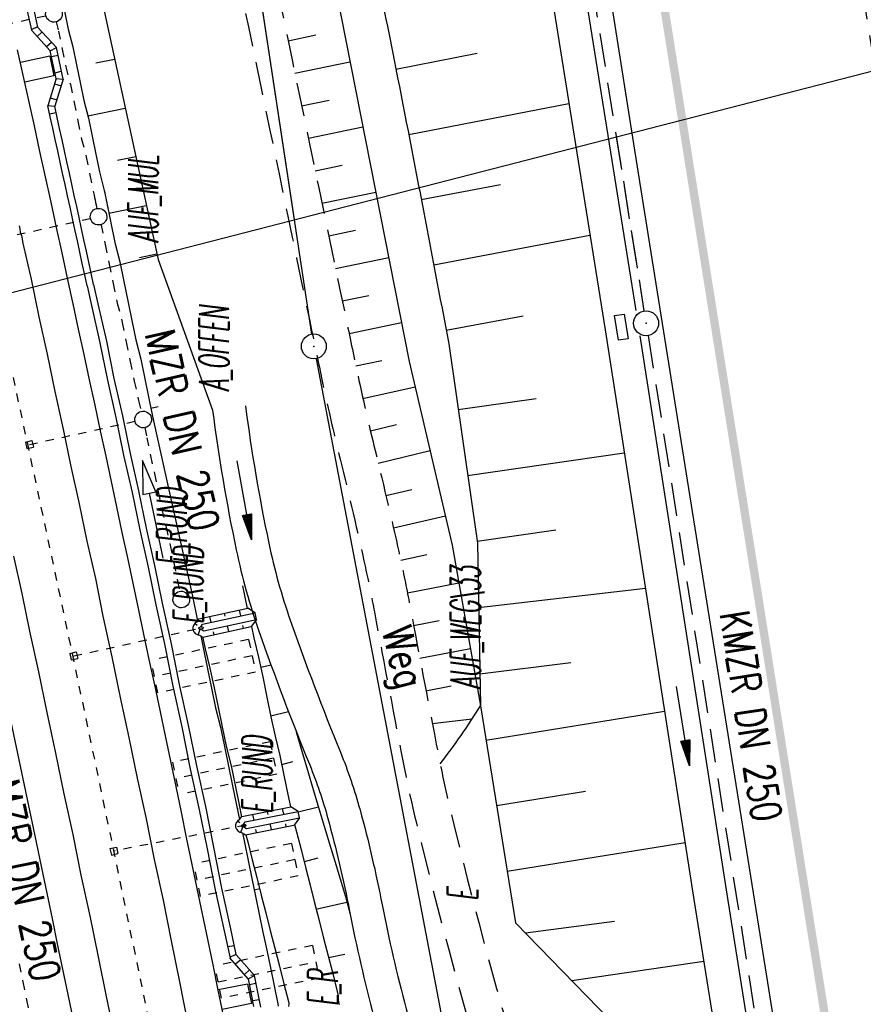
# Model space of a CAD drawing. Extents: x 447426 to 448116, y 440349 to 441552.
# Tile 13 of 96: x 447808 to 447859, y 440522 to 440581. Entities that reach past the tile are written whole.
import ezdxf
from ezdxf.enums import TextEntityAlignment as Align

# ---------------------------------------------------------------- set-up
doc = ezdxf.new("R2010")
doc.units = 0
doc.header["$LTSCALE"] = 2
doc.header["$MEASUREMENT"] = 0
for name, pattern in [('ACAD_ISO03W100', [0.5, 0.25, -0.25]), ('ACAD_ISO05W100', [0.5, 0.25, -0.25]), ('AUSGEZOGEN', [0]), ('GESTRICH-X2', [1.5, 1, -0.5]), ('PUNKTX2', [0.5, 0.25, -0.25])]:
    doc.linetypes.add(name, pattern=pattern)
doc.layers.get('0').update_dxf_attribs({"linetype": 'AUSGEZOGEN'})
for name, color, linetype in [('208-GRENZL-BAB', 7, 'AUSGEZOGEN'), ('209-GRENZL-BAB', 7, 'AUSGEZOGEN'), ('209-GRENZP-BAB', 7, 'AUSGEZOGEN'), ('ANMERKUNG', 7, 'CONTINUOUS'), ('BOESCHG', 250, 'AUSGEZOGEN'), ('DB-Bahnachse', 7, 'CONTINUOUS'), ('DB-Boeschungen', 15, 'CONTINUOUS'), ('DB-Gleisachsen', 7, 'CONTINUOUS'), ('DB-GRABEN', 15, 'AUSGEZOGEN'), ('DB-HZV-Stützscheiben', 15, 'CONTINUOUS'), ('DB-Ingenieurbauwerke', 15, 'CONTINUOUS'), ('DB-Kabelanlagen', 15, 'CONTINUOUS'), ('DB-Tiefenentwässerung', 15, 'CONTINUOUS'), ('FBRTOP', 250, 'AUSGEZOGEN'), ('KANAL', 7, 'GESTRICH-X2'), ('MS-UEBERFAHRT', 250, 'GESTRICH-X2'), ('MULDE', 250, 'AUSGEZOGEN'), ('PFEIL', 7, 'CONTINUOUS'), ('PFEILTOP', 200, 'AUSGEZOGEN'), ('Planeinteilung', 250, 'CONTINUOUS'), ('RAHMEN', 7, 'AUSGEZOGEN'), ('SCHSYMBOL', 200, 'AUSGEZOGEN'), ('TEXTO', 4, 'CONTINUOUS'), ('WEG', 250, 'GESTRICH-X2')]:
    doc.layers.add(name, color=color, linetype=linetype)
doc.styles.add('ROMANS', font='romans.shx', dxfattribs={"width": 0.8})

# ---------------------------------------------------------------- blocks, each defined once
blk = doc.blocks.new('GST')
at = {"color": 0}
blk.add_circle((0, 0), 0.75, dxfattribs=at)
blk.add_point((0, 0), dxfattribs=at)
blk = doc.blocks.new('17')
blk.add_lwpolyline([(-0.755, -1.218), (0.748, -1.218), (0.748, -1.801), (-0.755, -1.801)], close=True)
blk.add_blockref('GST', (0, 0))
blk = doc.blocks.new('1135420')
at = {"layer": 'RAHMEN'}
blk.add_line((950, 5), (950, 415), dxfattribs=at)
blk = doc.blocks.new('PFEIL2')
at = {"color": 0}
for p, q in [((0.88, 0.002), (-2.401, -0.012)), ((0.881, -0.271), (0.879, 0.276)), ((0.879, 0.276), (2.429, 0.009)), ((0.911, 0.27), (0.879, 0.265)), ((0.965, 0.261), (0.879, 0.246)), ((1.019, 0.252), (0.879, 0.228)), ((1.073, 0.242), (0.879, 0.209)), ((1.127, 0.233), (0.879, 0.191)), ((1.181, 0.224), (0.879, 0.172)), ((1.235, 0.214), (0.879, 0.154)), ((1.289, 0.205), (0.879, 0.135)), ((1.343, 0.196), (0.879, 0.117)), ((1.397, 0.187), (0.879, 0.098)), ((1.451, 0.177), (0.879, 0.08)), ((1.505, 0.168), (0.879, 0.061)), ((1.559, 0.159), (0.88, 0.043)), ((1.613, 0.149), (0.88, 0.024)), ((1.668, 0.14), (0.88, 0.006)), ((1.722, 0.131), (0.88, -0.013)), ((1.776, 0.121), (0.88, -0.031)), ((1.83, 0.112), (0.88, -0.05)), ((1.884, 0.103), (0.88, -0.068)), ((1.938, 0.094), (0.88, -0.087)), ((1.992, 0.084), (0.88, -0.105)), ((2.046, 0.075), (0.88, -0.124)), ((2.1, 0.066), (0.88, -0.142)), ((2.154, 0.056), (0.88, -0.161)), ((2.208, 0.047), (0.88, -0.179)), ((2.262, 0.038), (0.881, -0.198)), ((2.316, 0.029), (0.881, -0.216)), ((2.37, 0.019), (0.881, -0.235)), ((2.424, 0.01), (0.881, -0.253)), ((2.429, 0.009), (0.881, -0.271))]:
    blk.add_line(p, q, dxfattribs=at)

msp = doc.modelspace()

# ---------------------------------------------------------------- linework, layer by layer
at = {"layer": '208-GRENZL-BAB', "flags": 128}
msp.add_lwpolyline([(447824.921, 440569.376), (447800.142, 440732.678)], dxfattribs=at)
at = {"layer": '209-GRENZL-BAB', "flags": 128}
for points in [[(447825.967, 440562.481), (447813.92, 440641.878)], [(447826.221, 440561.004), (447837.19, 440503.446)]]:
    msp.add_lwpolyline(points, dxfattribs=at)
at = {"layer": 'BOESCHG'}
for p, q in [((447824.532, 440580.144), (447826.199, 440580.491)), ((447831.02, 440578.428), (447835.904, 440579.386)), ((447824.939, 440578.186), (447828.254, 440578.876)), ((447825.347, 440576.228), (447826.994, 440576.571)), ((447831.785, 440574.502), (447841.422, 440576.372)), ((447825.754, 440574.27), (447829.029, 440574.952)), ((447826.162, 440572.312), (447827.79, 440572.651)), ((447832.543, 440570.575), (447837.3, 440571.488)), ((447826.569, 440570.354), (447829.805, 440571.028)), ((447826.977, 440568.396), (447828.585, 440568.731)), ((447833.294, 440566.646), (447842.69, 440568.431)), ((447827.385, 440566.438), (447830.581, 440567.103)), ((447827.792, 440564.48), (447829.38, 440564.811)), ((447828.2, 440562.522), (447831.356, 440563.181)), ((447834.037, 440562.715), (447838.68, 440563.589)), ((447828.61, 440560.564), (447830.177, 440560.893)), ((447829.031, 440558.609), (447832.177, 440559.309)), ((447834.761, 440557.941), (447839.448, 440558.616)), ((447829.479, 440556.66), (447831.051, 440557.033)), ((447829.951, 440554.717), (447833.075, 440555.476)), ((447835.331, 440553.982), (447844.753, 440555.339)), ((447830.416, 440552.771), (447831.976, 440553.138)), ((447830.867, 440550.823), (447833.998, 440551.535)), ((447835.902, 440550.023), (447840.635, 440550.705)), ((447831.303, 440548.871), (447832.875, 440549.216)), ((447831.709, 440546.913), (447834.803, 440547.518)), ((447835.989, 440546.025), (447846.022, 440547.2)), ((447832.08, 440544.947), (447833.616, 440545.236)), ((447832.451, 440542.982), (447835.494, 440543.56)), ((447836.06, 440542.025), (447841.528, 440542.721)), ((447832.826, 440541.018), (447834.331, 440541.306)), ((447833.204, 440539.054), (447835.608, 440539.336)), ((447836.427, 440538.052), (447847.177, 440539.791)), ((447833.204, 440539.054), (447833.206, 440539.054)), ((447833.586, 440537.091), (447833.587, 440537.091)), ((447837.066, 440534.104), (447842.43, 440534.971)), ((447837.705, 440530.155), (447848.41, 440531.887)), ((447838.807, 440526.438), (447844.156, 440527.157)), ((447841.593, 440523.568), (447849.536, 440524.748))]:
    msp.add_line(p, q, dxfattribs=at)
at = {"layer": 'BOESCHG', "flags": 128}
msp.add_lwpolyline([(447802.821, 440811.761, 0.004463), (447803.03, 440807.462, 0.009787), (447803.181, 440805.505, 0.002905), (447803.774, 440799.737, -0.00544), (447804.075, 440796.655, -0.023372), (447804.794, 440778.567, 0.013847), (447805.427, 440748.029, 0.006281), (447805.985, 440738.882, -0.006814), (447806.491, 440730.45, -0.058255), (447805.807, 440720.71, 0.072501), (447805.479, 440712.856, 0.030042), (447807.69, 440699.415, -0.015041), (447812.907, 440672.732, -0.004511), (447817.555, 440642.782, 0.010687), (447819.673, 440630.164, 0.009698), (447821.764, 440620.212, -0.002774), (447829.555, 440585.522, -0.005397), (447830.913, 440578.978, -0.002074), (447834.191, 440561.9)], format="xyb", dxfattribs=at)
for points in [[(447767.448, 440769.518), (447770.242, 440761.273), (447783.137, 440717.001), (447795.249, 440666.795), (447804.558, 440622.889), (447816.709, 440566.977)], [(447810.749, 440674.002), (447817.264, 440628.507), (447827.134, 440584.542), (447831.82, 440560.833), (447834.408, 440549.785), (447836.095, 440540.112)], [(447816.709, 440566.977), (447819.985, 440557.905)]]:
    msp.add_lwpolyline(points, dxfattribs=at)
at = {"layer": 'BOESCHG'}
msp.add_lwpolyline([(447834.191, 440561.9), (447835.921, 440549.895), (447836.095, 440540.112), (447838.207, 440527.057), (447844.631, 440520.441), (447846.155, 440516.651), (447847.395, 440510.407), (447853.523, 440484.61), (447856.471, 440469.439)], dxfattribs=at)
msp.add_arc((447803.643, 440559.954), 38.038, 322.15486, 328.55719, dxfattribs=at)
at = {"layer": 'DB-Bahnachse', "linetype": 'ACAD_ISO05W100'}
msp.add_ellipse((443814.895, 439698.334), major_axis=(-966.059, 3969.125), ratio=1, start_param=4.666677, end_param=4.691192, dxfattribs=at)
at = {"layer": 'DB-Boeschungen', "linetype": 'Continuous'}
for p, q in [((447811.08, 440581.919), (447811.303, 440580.842)), ((447811.303, 440580.842), (447811.575, 440579.775)), ((447811.575, 440579.775), (447811.799, 440578.698)), ((447814.092, 440579.02), (447812.963, 440578.786)), ((447811.799, 440578.698), (447812.022, 440577.621)), ((447812.022, 440577.621), (447812.245, 440576.544)), ((447812.245, 440576.544), (447812.517, 440575.477)), ((447812.486, 440575.624), (447814.729, 440576.088)), ((447812.517, 440575.477), (447812.74, 440574.4)), ((447812.74, 440574.4), (447812.963, 440573.322)), ((447812.963, 440573.322), (447813.186, 440572.245)), ((447815.366, 440573.156), (447814.275, 440572.93)), ((447813.186, 440572.245), (447813.468, 440571.129)), ((447813.468, 440571.129), (447813.499, 440570.983)), ((447813.499, 440570.983), (447813.529, 440570.836)), ((447813.529, 440570.836), (447813.559, 440570.689)), ((447813.559, 440570.689), (447813.59, 440570.542)), ((447813.59, 440570.542), (447813.62, 440570.395)), ((447813.62, 440570.395), (447813.651, 440570.248)), ((447813.651, 440570.248), (447813.681, 440570.101)), ((447813.752, 440569.758), (447816.003, 440570.225)), ((447813.681, 440570.101), (447813.712, 440569.954)), ((447813.712, 440569.954), (447813.742, 440569.807)), ((447813.742, 440569.807), (447813.772, 440569.661)), ((447813.772, 440569.661), (447813.783, 440569.612)), ((447813.783, 440569.612), (447813.793, 440569.563)), ((447813.793, 440569.563), (447813.803, 440569.514)), ((447813.803, 440569.514), (447813.813, 440569.465)), ((447813.813, 440569.465), (447813.823, 440569.416)), ((447813.823, 440569.416), (447813.833, 440569.367)), ((447813.833, 440569.367), (447813.843, 440569.318)), ((447813.843, 440569.318), (447813.854, 440569.269)), ((447813.854, 440569.269), (447813.864, 440569.22)), ((447813.864, 440569.22), (447813.874, 440569.171)), ((447813.874, 440569.171), (447814.117, 440567.996)), ((447814.117, 440567.996), (447814.41, 440566.831)), ((447816.64, 440567.293), (447815.586, 440567.075)), ((447814.41, 440566.831), (447814.653, 440565.656)), ((447814.653, 440565.656), (447814.896, 440564.481)), ((447814.896, 440564.481), (447815.14, 440563.306)), ((447815.14, 440563.306), (447815.383, 440562.131)), ((447815.383, 440562.131), (447815.675, 440560.966)), ((447815.675, 440560.966), (447815.919, 440559.791)), ((447815.919, 440559.791), (447816.162, 440558.616)), ((447816.162, 440558.616), (447816.405, 440557.441)), ((447816.284, 440558.028), (447816.724, 440558.119)), ((447816.405, 440557.441), (447818.779, 440546.718)), ((447818.779, 440546.718), (447819.088, 440545.228)), ((447819.276, 440544.32), (447819.442, 440543.517)), ((447819.392, 440544.252), (447819.54, 440543.537)), ((447819.402, 440543.713), (447819.451, 440543.723)), ((447819.442, 440543.517), (447819.686, 440542.342)), ((447819.54, 440543.537), (447819.833, 440542.373)), ((447819.686, 440542.342), (447819.929, 440541.167)), ((447819.833, 440542.373), (447820.076, 440541.197)), ((447819.929, 440541.167), (447820.173, 440539.992)), ((447820.076, 440541.197), (447820.319, 440540.022)), ((447820.173, 440539.992), (447820.465, 440538.827)), ((447820.319, 440540.022), (447820.563, 440538.847)), ((447820.465, 440538.827), (447820.563, 440538.847)), ((447820.465, 440538.827), (447820.708, 440537.652)), ((447820.563, 440538.847), (447820.806, 440537.672)), ((447820.708, 440537.652), (447820.952, 440536.477)), ((447820.806, 440537.672), (447821.098, 440536.507)), ((447820.952, 440536.477), (447821.195, 440535.302)), ((447821.098, 440536.507), (447821.342, 440535.332)), ((447821.195, 440535.302), (447821.438, 440534.127)), ((447821.342, 440535.332), (447821.585, 440534.157)), ((447821.438, 440534.127), (447821.616, 440533.271)), ((447821.585, 440534.157), (447821.735, 440533.436)), ((447821.479, 440533.931), (447821.528, 440533.941)), ((447821.784, 440532.457), (447821.905, 440531.875)), ((447821.989, 440532.352), (447822.101, 440531.915)), ((447821.905, 440531.875), (447822.128, 440530.797)), ((447822.101, 440531.915), (447822.373, 440530.848)), ((447822.128, 440530.797), (447822.351, 440529.72)), ((447822.373, 440530.848), (447822.645, 440529.781)), ((447822.351, 440529.72), (447822.574, 440528.643)), ((447822.645, 440529.781), (447822.917, 440528.714)), ((447822.493, 440529.035), (447822.836, 440529.106)), ((447822.574, 440528.643), (447822.797, 440527.566)), ((447822.917, 440528.714), (447823.189, 440527.647)), ((447822.797, 440527.566), (447823.02, 440526.489)), ((447823.189, 440527.647), (447823.461, 440526.58)), ((447823.02, 440526.489), (447823.243, 440525.412)), ((447823.461, 440526.58), (447823.733, 440525.513)), ((447823.243, 440525.412), (447823.466, 440524.335)), ((447823.733, 440525.513), (447824.005, 440524.446)), ((447823.466, 440524.335), (447823.689, 440523.257)), ((447823.507, 440524.139), (447823.752, 440524.19)), ((447824.005, 440524.446), (447824.277, 440523.379)), ((447824.277, 440523.379), (447824.549, 440522.312)), ((447823.689, 440523.257), (447823.913, 440522.18)), ((447823.913, 440522.18), (447823.943, 440522.033)), ((447824.549, 440522.312), (447824.58, 440522.165)), ((447824.58, 440522.165), (447824.561, 440522.008))]:
    msp.add_line(p, q, dxfattribs=at)
at = {"layer": 'DB-Gleisachsen', "linetype": 'Continuous'}
for p, q in [((447808.359, 440569.008), (447808.39, 440568.811)), ((447808.39, 440568.811), (447808.422, 440568.613)), ((447808.422, 440568.613), (447808.502, 440568.423)), ((447808.502, 440568.423), (447808.534, 440568.226)), ((447808.534, 440568.226), (447808.565, 440568.028)), ((447808.565, 440568.028), (447809.073, 440565.78)), ((447809.073, 440565.78), (447809.531, 440563.524)), ((447809.531, 440563.524), (447810.039, 440561.276)), ((447810.039, 440561.276), (447810.498, 440559.02)), ((447810.498, 440559.02), (447811.005, 440556.771)), ((447811.005, 440556.771), (447811.464, 440554.515)), ((447811.464, 440554.515), (447811.972, 440552.267)), ((447811.972, 440552.267), (447812.43, 440550.011)), ((447812.43, 440550.011), (447812.938, 440547.763)), ((447808.017, 440549.11), (447808.525, 440546.861)), ((447812.938, 440547.763), (447813.397, 440545.507)), ((447808.525, 440546.861), (447808.983, 440544.605)), ((447813.397, 440545.507), (447813.936, 440543.061)), ((447808.983, 440544.605), (447809.522, 440542.16)), ((447813.936, 440543.061), (447814.425, 440540.607)), ((447809.522, 440542.16), (447810.012, 440539.706)), ((447814.425, 440540.607), (447814.957, 440538.211)), ((447810.012, 440539.706), (447810.551, 440537.26)), ((447814.957, 440538.211), (447815.446, 440535.757)), ((447810.551, 440537.26), (447811.041, 440534.807)), ((447815.446, 440535.757), (447815.986, 440533.312)), ((447811.041, 440534.807), (447811.58, 440532.361)), ((447815.986, 440533.312), (447816.475, 440530.858)), ((447811.58, 440532.361), (447812.07, 440529.907)), ((447816.475, 440530.858), (447817.014, 440528.412)), ((447812.07, 440529.907), (447812.609, 440527.462)), ((447817.014, 440528.412), (447817.504, 440525.959)), ((447812.609, 440527.462), (447813.099, 440525.008)), ((447817.504, 440525.959), (447817.994, 440523.505)), ((447813.099, 440525.008), (447813.581, 440522.604)), ((447817.994, 440523.505), (447818.484, 440521.051)), ((447813.581, 440522.604), (447814.12, 440520.158))]:
    msp.add_line(p, q, dxfattribs=at)
at = {"layer": 'DB-GRABEN', "linetype": 'Continuous'}
for p, q in [((447822.099, 440545.974), (447821.818, 440547.332)), ((447819.164, 440545.338), (447822.118, 440545.978)), ((447821.689, 440545.516), (447821.609, 440545.868)), ((447822.549, 440545.703), (447822.118, 440545.978)), ((447819.036, 440545.154), (447819.164, 440545.338)), ((447819.379, 440545.016), (447822.549, 440545.703)), ((447819.466, 440544.626), (447822.636, 440545.312)), ((447819.909, 440545.131), (447819.83, 440545.482)), ((447820.754, 440545.498), (447820.715, 440545.674)), ((447822.636, 440545.312), (447822.32, 440544.875)), ((447822.636, 440545.312), (447822.549, 440545.703)), ((447819.065, 440544.952), (447818.921, 440545.063)), ((447819.129, 440544.371), (447819.248, 440544.714)), ((447819.274, 440544.865), (447819.379, 440545.016)), ((447819.307, 440544.719), (447819.466, 440544.626)), ((447819.406, 440544.244), (447822.315, 440544.874)), ((447820.961, 440544.581), (447820.882, 440544.932)), ((447821.855, 440544.775), (447821.816, 440544.95)), ((447822.325, 440544.883), (447822.468, 440544.195)), ((447819.214, 440544.356), (447819.406, 440544.244)), ((447820.076, 440544.389), (447820.036, 440544.565)), ((447822.468, 440544.195), (447822.76, 440543.03)), ((447822.76, 440543.03), (447823.004, 440541.855)), ((447822.882, 440542.442), (447823.504, 440542.571)), ((447823.004, 440541.855), (447823.257, 440540.631)), ((447823.257, 440540.631), (447823.5, 440539.456)), ((447823.49, 440539.505), (447824.554, 440539.772)), ((447823.5, 440539.456), (447823.744, 440538.281)), ((447823.744, 440538.281), (447824.036, 440537.116)), ((447824.969, 440538.705), (447825.017, 440538.544)), ((447825.017, 440538.544), (447825.358, 440537.39)), ((447824.036, 440537.116), (447824.279, 440535.941)), ((447825.358, 440537.39), (447825.699, 440536.235)), ((447824.148, 440536.577), (447824.823, 440536.768)), ((447824.279, 440535.941), (447824.523, 440534.766)), ((447825.699, 440536.235), (447826.041, 440535.08)), ((447824.523, 440534.766), (447824.676, 440534.027)), ((447826.041, 440535.08), (447826.382, 440533.925)), ((447821.741, 440533.445), (447824.706, 440534.033)), ((447825.132, 440533.751), (447824.706, 440534.033)), ((447825.136, 440533.73), (447826.362, 440534.023)), ((447821.61, 440533.264), (447821.741, 440533.445)), ((447821.95, 440533.119), (447825.132, 440533.751)), ((447822.483, 440533.225), (447822.41, 440533.578)), ((447823.334, 440533.578), (447823.298, 440533.754)), ((447824.269, 440533.58), (447824.196, 440533.932)), ((447825.213, 440533.359), (447825.132, 440533.751)), ((447826.382, 440533.925), (447826.703, 440532.868)), ((447821.636, 440533.061), (447821.494, 440533.175)), ((447821.689, 440532.479), (447821.814, 440532.82)), ((447821.843, 440532.971), (447821.95, 440533.119)), ((447821.874, 440532.824), (447822.031, 440532.728)), ((447821.964, 440532.347), (447824.884, 440532.927)), ((447822.031, 440532.728), (447825.213, 440533.359)), ((447823.524, 440532.657), (447823.452, 440533.01)), ((447824.423, 440532.835), (447824.386, 440533.012)), ((447825.213, 440533.359), (447824.889, 440532.928)), ((447824.923, 440532.974), (447825.038, 440532.524)), ((447826.703, 440532.868), (447827.024, 440531.812)), ((447821.774, 440532.463), (447821.964, 440532.347)), ((447822.637, 440532.481), (447822.6, 440532.657)), ((447825.038, 440532.524), (447825.31, 440531.457)), ((447827.024, 440531.812), (447827.345, 440530.755)), ((447825.31, 440531.457), (447825.582, 440530.39)), ((447825.511, 440530.732), (447826.334, 440530.954)), ((447827.345, 440530.755), (447827.666, 440529.698)), ((447825.582, 440530.39), (447825.854, 440529.323)), ((447825.854, 440529.323), (447826.126, 440528.256)), ((447827.666, 440529.698), (447827.987, 440528.641)), ((447826.126, 440528.256), (447826.399, 440527.189)), ((447826.208, 440527.864), (447828.058, 440528.298)), ((447827.987, 440528.641), (447828.259, 440527.574)), ((447826.399, 440527.189), (447826.671, 440526.122)), ((447826.671, 440526.122), (447826.943, 440525.055)), ((447826.963, 440524.957), (447827.942, 440525.159)), ((447826.943, 440525.055), (447827.215, 440523.988)), ((447827.215, 440523.988), (447827.487, 440522.921)), ((447827.487, 440522.921), (447827.527, 440522.725)), ((447827.527, 440522.725), (447827.509, 440522.568)), ((447827.509, 440522.568), (447827.539, 440522.421)), ((447827.539, 440522.421), (447827.57, 440522.274)), ((447827.57, 440522.274), (447827.6, 440522.127))]:
    msp.add_line(p, q, dxfattribs=at)
for centre, major_axis in [((447819.291, 440544.792), (0.488, 0.083)), ((447821.858, 440532.897), (0.489, 0.075))]:
    msp.add_ellipse(centre, major_axis=major_axis, ratio=0.879152, start_param=1.966017, end_param=4.408131, dxfattribs=at)
at = {"layer": 'DB-HZV-Stützscheiben', "linetype": 'PUNKTX2'}
for p, q in [((447822.16, 440544.095), (447816.291, 440542.848)), ((447822.16, 440544.095), (447822.573, 440542.138)), ((447816.704, 440540.891), (447816.291, 440542.848)), ((447822.573, 440542.138), (447816.704, 440540.891)), ((447823.453, 440537.947), (447817.581, 440536.718)), ((447823.453, 440537.947), (447823.863, 440535.99)), ((447817.581, 440536.718), (447817.99, 440534.76)), ((447823.863, 440535.99), (447817.99, 440534.76)), ((447824.73, 440531.829), (447818.858, 440530.6)), ((447824.73, 440531.829), (447825.137, 440529.871)), ((447819.264, 440528.642), (447818.858, 440530.6)), ((447825.137, 440529.871), (447819.264, 440528.642)), ((447826.005, 440525.677), (447820.128, 440524.466)), ((447826.005, 440525.677), (447826.408, 440523.719)), ((447820.532, 440522.508), (447820.128, 440524.466)), ((447826.408, 440523.719), (447820.532, 440522.508))]:
    msp.add_line(p, q, dxfattribs=at)
at = {"layer": 'DB-HZV-Stützscheiben', "linetype": 'ACAD_ISO05W100'}
for p, q in [((447822.367, 440543.116), (447816.498, 440541.869)), ((447823.658, 440536.968), (447817.785, 440535.739)), ((447824.934, 440530.85), (447819.061, 440529.621)), ((447820.33, 440523.487), (447826.207, 440524.698))]:
    msp.add_line(p, q, dxfattribs=at)
at = {"layer": 'DB-Ingenieurbauwerke', "linetype": 'ACAD_ISO03W100'}
for p, q in [((447803.589, 440580.249), (447809.962, 440581.654)), ((447806.28, 440568.042), (447812.643, 440569.445)), ((447808.971, 440555.835), (447815.325, 440557.236)), ((447811.635, 440543.11), (447819.421, 440544.827)), ((447821.989, 440532.929), (447814.055, 440531.366))]:
    msp.add_line(p, q, dxfattribs=at)
at = {"layer": 'DB-Ingenieurbauwerke', "linetype": 'Continuous'}
for p, q in [((447810.192, 440579.208), (447808.427, 440578.823)), ((447810.192, 440579.208), (447810.448, 440578.035)), ((447810.448, 440578.035), (447808.689, 440577.651)), ((447808.731, 440555.985), (447809.121, 440556.075)), ((447808.731, 440555.985), (447808.821, 440555.595)), ((447809.121, 440556.075), (447809.211, 440555.685)), ((447808.821, 440555.595), (447809.211, 440555.685)), ((447811.396, 440543.26), (447811.785, 440543.35)), ((447811.396, 440543.26), (447811.485, 440542.871)), ((447811.485, 440542.871), (447811.875, 440542.96)), ((447811.785, 440543.35), (447811.875, 440542.96)), ((447813.818, 440531.52), (447814.21, 440531.603)), ((447813.818, 440531.52), (447813.901, 440531.128)), ((447813.901, 440531.128), (447814.293, 440531.211)), ((447814.21, 440531.603), (447814.293, 440531.211)), ((447822.099, 440523.362), (447820.331, 440523.008)), ((447822.099, 440523.362), (447822.334, 440522.185)), ((447822.334, 440522.185), (447820.572, 440521.833))]:
    msp.add_line(p, q, dxfattribs=at)
for major_axis, start_param, end_param in [((-966.91, 3973.498), 4.66641, 4.690888), ((-966.31, 3964.484), 4.66603, 4.690508)]:
    msp.add_ellipse((443814.895, 439698.334), major_axis=major_axis, ratio=1, start_param=start_param, end_param=end_param, dxfattribs=at)
for centre, major_axis in [((447819.291, 440544.792), (0.132, 0.029)), ((447821.858, 440532.897), (0.132, 0.026))]:
    msp.add_ellipse(centre, major_axis=major_axis, ratio=0.555556, dxfattribs=at)
at = {"layer": 'DB-Kabelanlagen', "linetype": 'Continuous'}
for p, q in [((447808.632, 440582.901), (447809.102, 440580.768)), ((447809.019, 440583.002), (447809.468, 440580.961)), ((447809.451, 440580.981), (447809.083, 440580.789)), ((447810.598, 440579.732), (447809.468, 440580.961)), ((447810.228, 440579.53), (447809.102, 440580.768)), ((447809.748, 440580.667), (447809.444, 440580.391)), ((447809.995, 440579.786), (447810.298, 440580.062)), ((447810.228, 440579.53), (447810.593, 440579.739)), ((447811.007, 440577.836), (447810.593, 440579.739)), ((447810.589, 440577.874), (447810.229, 440579.53)), ((447810.302, 440579.192), (447810.693, 440579.277)), ((447810.59, 440577.877), (447810.078, 440576.231)), ((447811.007, 440577.836), (447810.496, 440576.194)), ((447810.514, 440578.215), (447810.891, 440578.3)), ((447810.585, 440577.861), (447811.007, 440577.836)), ((447810.487, 440577.546), (447810.879, 440577.425)), ((447810.226, 440576.706), (447810.618, 440576.587)), ((447810.079, 440576.233), (447810.496, 440576.194)), ((447810.574, 440575.801), (447810.184, 440575.724)), ((447812.836, 440565.473), (447813.092, 440564.309)), ((447812.447, 440565.379), (447812.705, 440564.208)), ((447812.705, 440564.208), (447813.213, 440561.96)), ((447813.092, 440564.309), (447813.6, 440562.061)), ((447813.213, 440561.96), (447813.671, 440559.704)), ((447813.6, 440562.061), (447814.058, 440559.805)), ((447813.671, 440559.704), (447814.179, 440557.455)), ((447814.058, 440559.805), (447814.566, 440557.557)), ((447814.179, 440557.455), (447814.638, 440555.199)), ((447814.566, 440557.557), (447815.025, 440555.301)), ((447814.638, 440555.199), (447815.146, 440552.951)), ((447815.025, 440555.301), (447815.533, 440553.053)), ((447815.146, 440552.951), (447815.604, 440550.695)), ((447815.533, 440553.053), (447815.991, 440550.796)), ((447815.604, 440550.695), (447816.112, 440548.447)), ((447815.991, 440550.796), (447816.499, 440548.548)), ((447816.112, 440548.447), (447816.57, 440546.191)), ((447816.499, 440548.548), (447816.957, 440546.292)), ((447816.57, 440546.191), (447817.11, 440543.745)), ((447816.957, 440546.292), (447817.497, 440543.846)), ((447817.11, 440543.745), (447817.599, 440541.291)), ((447817.497, 440543.846), (447817.986, 440541.393)), ((447817.599, 440541.291), (447818.138, 440538.846)), ((447817.986, 440541.393), (447818.525, 440538.947)), ((447818.138, 440538.846), (447818.628, 440536.392)), ((447818.525, 440538.947), (447819.015, 440536.493)), ((447818.628, 440536.392), (447819.167, 440533.946)), ((447819.015, 440536.493), (447819.554, 440534.048)), ((447819.554, 440534.048), (447820.044, 440531.594)), ((447819.167, 440533.946), (447819.657, 440531.493)), ((447819.657, 440531.493), (447820.147, 440529.039)), ((447820.044, 440531.594), (447820.534, 440529.14)), ((447820.147, 440529.039), (447821.055, 440524.919)), ((447820.534, 440529.14), (447821.073, 440526.695)), ((447821.073, 440526.695), (447821.382, 440525.144)), ((447820.899, 440525.617), (447821.293, 440525.687)), ((447821.389, 440525.148), (447821.017, 440524.963)), ((447822.514, 440523.879), (447821.406, 440525.128)), ((447822.14, 440523.684), (447821.036, 440524.941)), ((447821.68, 440524.829), (447821.372, 440524.558)), ((447821.912, 440523.944), (447822.22, 440524.215)), ((447822.14, 440523.684), (447822.508, 440523.886)), ((447822.473, 440522.021), (447822.141, 440523.684)), ((447822.208, 440523.344), (447822.601, 440523.422)), ((447822.889, 440521.976), (447822.508, 440523.886)), ((447822.403, 440522.364), (447822.781, 440522.442))]:
    msp.add_line(p, q, dxfattribs=at)
for major_axis, start_param, end_param in [((-969.424, 3973.966), 4.686704, 4.689419), ((-934.335, 3982.773), 4.69555, 4.698232)]:
    msp.add_ellipse((443814.895, 439698.334), major_axis=major_axis, ratio=1, start_param=start_param, end_param=end_param, dxfattribs=at)
at = {"layer": 'DB-Tiefenentwässerung', "linetype": 'ACAD_ISO03W100'}
for p, q in [((447810.574, 440581.277), (447810.716, 440580.72)), ((447810.716, 440580.72), (447810.939, 440579.643)), ((447810.939, 440579.643), (447811.162, 440578.566)), ((447811.162, 440578.566), (447811.434, 440577.499)), ((447811.434, 440577.499), (447811.657, 440576.422)), ((447811.657, 440576.422), (447811.89, 440575.296)), ((447811.89, 440575.296), (447812.113, 440574.219)), ((447812.113, 440574.219), (447812.386, 440573.152)), ((447812.386, 440573.152), (447812.609, 440572.075)), ((447812.609, 440572.075), (447812.832, 440570.998)), ((447812.832, 440570.998), (447812.862, 440570.851)), ((447812.862, 440570.851), (447812.893, 440570.704)), ((447812.893, 440570.704), (447812.923, 440570.557)), ((447812.923, 440570.557), (447812.953, 440570.41)), ((447812.953, 440570.41), (447812.984, 440570.263)), ((447812.984, 440570.263), (447813.014, 440570.116)), ((447813.014, 440570.116), (447813.03, 440570.042)), ((447813.276, 440569.098), (447813.286, 440569.049)), ((447813.286, 440569.049), (447813.53, 440567.874)), ((447813.53, 440567.874), (447813.773, 440566.699)), ((447813.773, 440566.699), (447814.016, 440565.524)), ((447814.016, 440565.524), (447814.26, 440564.349)), ((447814.26, 440564.349), (447814.552, 440563.184)), ((447814.552, 440563.184), (447814.795, 440562.009)), ((447814.795, 440562.009), (447815.039, 440560.834)), ((447815.039, 440560.834), (447815.282, 440559.659)), ((447815.282, 440559.659), (447815.526, 440558.484)), ((447815.526, 440558.484), (447815.69, 440557.828)), ((447815.914, 440556.854), (447816.041, 440556.242)), ((447816.041, 440556.242), (447816.264, 440555.165)), ((447816.264, 440555.165), (447816.487, 440554.088)), ((447816.487, 440554.088), (447816.71, 440553.01)), ((447816.71, 440553.01), (447816.933, 440551.933)), ((447816.933, 440551.933), (447817.205, 440550.866)), ((447817.205, 440550.866), (447817.429, 440549.789)), ((447817.429, 440549.789), (447817.652, 440548.712)), ((447817.652, 440548.712), (447817.875, 440547.635)), ((447817.875, 440547.635), (447818.007, 440546.998)), ((447808.354, 440524.575), (447808.577, 440523.497)), ((447808.577, 440523.497), (447808.8, 440522.42)), ((447808.8, 440522.42), (447809.023, 440521.343))]:
    msp.add_line(p, q, dxfattribs=at)
at = {"layer": 'DB-Tiefenentwässerung', "linetype": 'Continuous'}
for p, q in [((447815.777, 440554.868), (447815.801, 440552.829)), ((447816.584, 440552.995), (447815.777, 440554.868)), ((447816.193, 440552.912), (447816.584, 440552.995)), ((447815.801, 440552.829), (447816.193, 440552.912)), ((447817.024, 440548.999), (447816.193, 440552.912))]:
    msp.add_line(p, q, dxfattribs=at)
for centre, start_param, end_param in [((447810.45, 440581.761), 2.59508645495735, 8.878271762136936), ((447813.131, 440569.552), 2.595086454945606, 8.878271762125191), ((447815.813, 440557.343), 2.595086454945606, 8.878271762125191), ((447818.108, 440546.509), 2.59508645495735, 8.878271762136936)]:
    msp.add_ellipse(centre, major_axis=(-0.354, 0.354), ratio=1, start_param=start_param, end_param=end_param, dxfattribs=at)
at = {"layer": 'FBRTOP'}
msp.add_lwpolyline([(447814.853, 440976.115, 0.022266), (447815.678, 440970.791, -0.001548), (447818.161, 440957.627, -0.001755), (447820.274, 440946.003, -0.001362), (447822.904, 440930.997, -0.002085), (447824.555, 440921.183, -0.000319), (447826.189, 440911.179, -0.000861), (447826.785, 440907.472, -0.000007), (447827.669, 440901.916, 0.000025), (447828.553, 440896.361, 0.000001), (447830.517, 440884.017, -0.000012), (447832.482, 440871.673, -0.000008), (447834.446, 440859.328, 0.000008), (447836.41, 440846.983, 0.00001), (447840.339, 440822.294, -0.000008), (447844.268, 440797.605, -0.000005), (447850.16, 440760.57, 0.000007), (447856.053, 440723.536, 0.000001), (447863.91, 440674.157, -0.000001), (447871.768, 440624.779), (447883.554, 440550.71, -0.000005), (447893.375, 440488.987, 0.000006), (447903.196, 440427.263, 0.000001), (447907.593, 440399.628, -0.000001)], format="xyb", dxfattribs=at)
at = {"layer": 'FBRTOP', "flags": 128}
msp.add_lwpolyline([(447794.521, 440893.516), (447798.423, 440869.104), (447802.358, 440844.246), (447806.214, 440819.686), (447810.158, 440795.012), (447814.097, 440770.398), (447818.057, 440745.268), (447821.899, 440721.103), (447825.79, 440696.525), (447829.77, 440671.902), (447833.632, 440647.167), (447837.53, 440622.73), (447841.455, 440598.378), (447845.369, 440573.549), (447849.307, 440548.911), (447853.229, 440524.342), (447857.141, 440499.74)], dxfattribs=at)
at = {"layer": 'FBRTOP', "const_width": 0.5}
msp.add_lwpolyline([(447801.867, 440866.801), (447805.795, 440842.112), (447813.653, 440792.733), (447825.438, 440718.665), (447841.153, 440619.907), (447852.939, 440545.839), (447872.581, 440422.392), (447877.439, 440391.864)], dxfattribs=at)
at = {"layer": 'KANAL'}
for p, q in [((447838.094, 440613.156), (447845.938, 440563.875)), ((447844.269, 440574.358), (447845.938, 440563.875)), ((447846.188, 440562.406), (447853.5, 440515.875))]:
    msp.add_line(p, q, dxfattribs=at)
at = {"layer": 'MS-UEBERFAHRT', "flags": 128}
for points in [[(447874.057, 440515.262, 0.000089), (447872.491, 440525.207, 0.000456), (447872.183, 440527.152, 0.000019), (447865.022, 440572.043, -0.000204), (447864.355, 440576.234), (447856.432, 440626.189, -0.000071), (447855.385, 440632.796, -0.000024), (447852.329, 440652.106)], [(447848.15, 440651.549, -0.000006), (447853.546, 440617.771, -0.000011), (447856.295, 440600.555), (447864.145, 440551.394, -0.000267), (447865.9, 440540.363, -0.000114), (447869.981, 440514.593)]]:
    msp.add_lwpolyline(points, format="xyb", dxfattribs=at)
at = {"layer": 'MULDE'}
for points in [[(447828.748, 440655.917), (447829.267, 440652.643, 0.000166), (447829.267, 440652.642), (447835.492, 440613.514, 0.000137), (447835.492, 440613.514), (447843.598, 440562.744), (447848.945, 440528.455), (447855.768, 440485.647), (447858.652, 440467.149), (447858.743, 440466.543)], [(447819.985, 440557.905, 0.019163), (447821.413, 440549.491, 0.0328), (447822.776, 440544.603, 0.01259), (447825.831, 440536.555, -0.030494), (447826.927, 440533.322, -0.018244), (447828.228, 440527.756, 0.016278), (447829.693, 440521.369, 0.018987), (447831.927, 440514.046, -0.024212), (447833.575, 440508.434, -0.017237), (447834.059, 440506.079, -0.015383), (447834.431, 440503.394, -0.085263), (447834.238, 440500.354, 0.108423), (447834.184, 440497.253, 0.007387), (447835.566, 440490.872, -0.003391), (447838.113, 440479.551, -0.000399)], [(447821.969, 440558.163, 0.019163), (447823.371, 440549.901, 0.0328), (447824.664, 440545.265, 0.01259), (447827.682, 440537.312, -0.030494), (447828.857, 440533.848, -0.018244), (447830.19, 440528.139, 0.016278), (447831.627, 440521.879, 0.018987), (447833.816, 440514.702, -0.024212), (447835.519, 440508.904, -0.017237), (447836.031, 440506.414, -0.015383), (447836.419, 440503.608, -0.085263), (447836.184, 440499.892, 0.108423), (447836.144, 440497.647, 0.00038), (447836.21, 440497.321, -0.003743)]]:
    msp.add_lwpolyline(points, format="xyb", dxfattribs=at)
for points in [[(447837.587, 440613.079), (447845.439, 440563.898)], [(447845.681, 440562.369), (447850.921, 440528.767), (447852.994, 440515.76)]]:
    msp.add_lwpolyline(points, dxfattribs=at)
at = {"layer": 'WEG', "flags": 128}
for points in [[(447747.482, 441029.157, -0.008274), (447751.503, 441018.74, -0.02564), (447752.57, 441015.296, -0.00087), (447758.672, 440991.148, -0.002851), (447760.48, 440983.762, -0.001011), (447766.051, 440960.216, -0.00222), (447768.519, 440949.478, -0.006443), (447770.889, 440938.278, -0.002884), (447775.717, 440913.162, -0.007778), (447780.285, 440886.321, -0.010774), (447782.862, 440866.835, -0.018223), (447783.82, 440853.828, 0.02495), (447784.647, 440844.335, 0.001399), (447785.233, 440840.167, 0.001792), (447785.711, 440836.915, 0.006259), (447787.521, 440825.845, -0.004613), (447790.027, 440810.835, -0.007054), (447793.28, 440788.092, -0.015297), (447794.31, 440777.546, -0.000038), (447794.885, 440768.934, 0.000032), (447795.582, 440758.501, 0.000007), (447795.918, 440753.478, 0.000019), (447796.05, 440751.503, 0.030492), (447797.506, 440740.172, -0.012308), (447802.128, 440712.273, -0.001918), (447805.122, 440690.349, 0.002361), (447807.569, 440672.547, 0.003916), (447812.517, 440639.619, 0.011119), (447814.608, 440628.079, 0.000655), (447817.091, 440616.001, 0.000247), (447823.739, 440583.961, 0.000061), (447827.957, 440563.695, 0.000361), (447828.666, 440560.302, 0.008688), (447829.766, 440555.479, -0.006361), (447831.298, 440548.898, -0.007885), (447831.854, 440546.158, 0.002269), (447833.68, 440536.617, 0.010951), (447834.314, 440533.723, 0.0166), (447840.188, 440512.548)], [(447786.512, 440818.938, -0.002599), (447787.886, 440810.498, -0.007054), (447791.13, 440787.815, -0.015297), (447792.147, 440777.401, -0.000038), (447792.723, 440768.789, 0.000032), (447793.419, 440758.356, 0.000007), (447793.755, 440753.331, 0.000019), (447793.887, 440751.358, 0.030492), (447795.377, 440739.766, -0.012308), (447799.982, 440711.972, -0.001918), (447802.973, 440690.064, 0.002361), (447805.423, 440672.242, 0.003916), (447810.377, 440639.28, 0.011119), (447812.484, 440627.645, 0.000655), (447814.969, 440615.562, 0.000247), (447821.617, 440583.52, 0.000061), (447825.835, 440563.253, 0.000361), (447826.545, 440559.857, 0.008688), (447827.661, 440554.96, -0.006361), (447829.181, 440548.433, -0.007885), (447829.724, 440545.76, 0.002269), (447831.553, 440536.2, 0.010951), (447832.207, 440533.213, 0.016227), (447837.971, 440512.374, 0.00495)]]:
    msp.add_lwpolyline(points, format="xyb", dxfattribs=at)

# ---------------------------------------------------------------- block references
at = {"layer": '209-GRENZP-BAB', "rotation": 279.0411497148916}
msp.add_blockref('GST', (447826.08, 440561.74), dxfattribs=at)
at = {"layer": 'PFEIL', "rotation": 278.950199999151}
msp.add_blockref('PFEIL2', (447848.286, 440538.895), dxfattribs=at)
at = {"layer": 'PFEILTOP', "rotation": 279.9293069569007}
msp.add_blockref('PFEIL2', (447821.898, 440552.483), dxfattribs=at)
at = {"layer": 'Planeinteilung', "linetype": 'Continuous', "rotation": 284.4375024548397}
msp.add_blockref('1135420', (447426.449, 441447.767), dxfattribs=at)
at = {"layer": 'SCHSYMBOL', "rotation": 279.0411}
msp.add_blockref('17', (447846.067, 440563.136), dxfattribs=at)

# ---------------------------------------------------------------- texts
at = {"layer": 'ANMERKUNG', "style": 'ROMANS', "oblique": 7, "width": 0.5}
for s, p in [('AUF_MUL', (447816.709, 440567.977)), ('A_OFFEN', (447820.977, 440559.034)), ('E_RUND', (447818.439, 440548.541)), ('E_RUND', (447819.43, 440545.025)), ('AUF_WEG\\33', (447836.095, 440541.112)), ('E_RUND', (447823.57, 440533.613)), ('E', (447835.918, 440528.368)), ('E_R', (447827.515, 440522.036))]:
    msp.add_text(s, height=1.8, rotation=90, dxfattribs=at).set_placement(p)
at = {"layer": 'DB-Tiefenentwässerung', "linetype": 'Continuous', "style": 'ROMANS', "width": 0.8}
for rotation, oblique, p in [(282.99393, 0, (447815.903, 440562.509)), (281.99392, 360, (447806.559, 440535.46))]:
    msp.add_text('MZR DN 250', height=1.8, rotation=rotation, dxfattribs=dict(at, oblique=oblique)).set_placement(p)
at = {"layer": 'TEXTO', "style": 'ROMANS', "width": 0.75}
msp.add_text('KMZR DN 250', height=1.8, rotation=278.9502, dxfattribs=at).set_placement((447851.473, 440539.36), align=Align.CENTER)
at = {"layer": 'WEG', "style": 'ROMANS', "width": 0.8}
msp.add_text('Weg', height=1.8, rotation=284.13445, dxfattribs=at).set_placement((447830.17, 440544.645))

doc.saveas('drawing.dxf')
